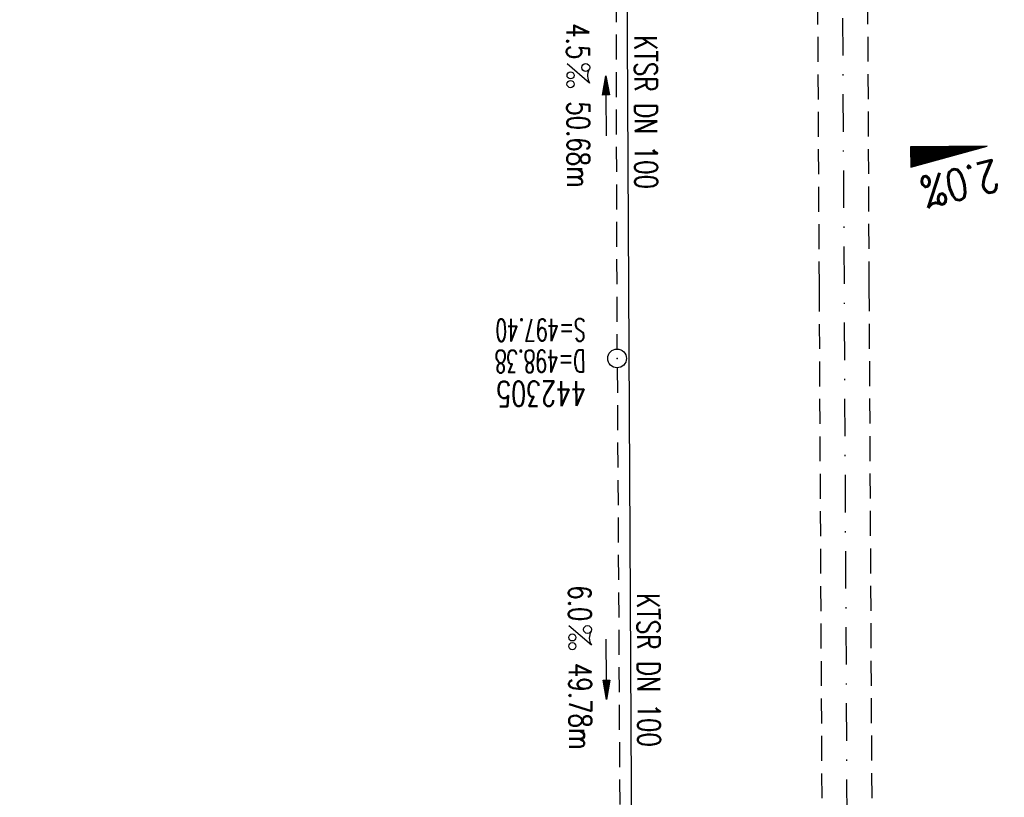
# Model space of a CAD drawing. Extents: x 459406 to 461721, y 413308 to 423218.
# Tile 165 of 256: x 461204 to 461283, y 419256 to 419318. Entities that reach past the tile are written whole.
import ezdxf
from ezdxf.enums import TextEntityAlignment as Align

# ---------------------------------------------------------------- set-up
doc = ezdxf.new("R2010")
doc.units = 0
doc.header["$LTSCALE"] = 2
doc.header["$MEASUREMENT"] = 0
for name, pattern in [('AUSGEZOGEN', [0]), ('GESTRICH-X2', [1.5, 1, -0.5]), ('STRICHPT-X3', [3, 1.5, -0.75, 0, -0.75])]:
    doc.linetypes.add(name, pattern=pattern)
doc.layers.get('0').update_dxf_attribs({"linetype": 'AUSGEZOGEN'})
for name, color, linetype in [('ACHSE', 1, 'STRICHPT-X3'), ('FBR', 8, 'CONTINUOUS'), ('GEF', 7, 'AUSGEZOGEN'), ('KANAL', 7, 'GESTRICH-X2'), ('MS-UEBERFAHRT', 8, 'GESTRICH-X2'), ('PFEIL', 7, 'CONTINUOUS'), ('SCHACHTNR', 6, 'CONTINUOUS'), ('SCHSYMBOL', 7, 'AUSGEZOGEN'), ('TEXTO', 4, 'CONTINUOUS'), ('TEXTU', 4, 'CONTINUOUS')]:
    doc.layers.add(name, color=color, linetype=linetype)
doc.styles.add('ROMANS', font='romans.shx', dxfattribs={"width": 0.8})

# ---------------------------------------------------------------- blocks, each defined once
blk = doc.blocks.new('PROM')
blk.add_line((1.566, 1.817), (0.019, 0.015))
for centre, radius in [((0.317, 1.51), 0.317), ((0.943, 0.291), 0.283), ((1.645, 0.287), 0.283)]:
    blk.add_circle(centre, radius)
blk.add_arc((0.992, 2.682), 1.033, 239.14139, 303.35492)
blk = doc.blocks.new('PFEIL2')
at = {"color": 0}
for p, q in [((0.88, 0.002), (-2.401, -0.012)), ((0.881, -0.271), (0.879, 0.276)), ((0.879, 0.276), (2.429, 0.009)), ((0.911, 0.27), (0.879, 0.265)), ((0.965, 0.261), (0.879, 0.246)), ((1.019, 0.252), (0.879, 0.228)), ((1.073, 0.242), (0.879, 0.209)), ((1.127, 0.233), (0.879, 0.191)), ((1.181, 0.224), (0.879, 0.172)), ((1.235, 0.214), (0.879, 0.154)), ((1.289, 0.205), (0.879, 0.135)), ((1.343, 0.196), (0.879, 0.117)), ((1.397, 0.187), (0.879, 0.098)), ((1.451, 0.177), (0.879, 0.08)), ((1.505, 0.168), (0.879, 0.061)), ((1.559, 0.159), (0.88, 0.043)), ((1.613, 0.149), (0.88, 0.024)), ((1.668, 0.14), (0.88, 0.006)), ((1.722, 0.131), (0.88, -0.013)), ((1.776, 0.121), (0.88, -0.031)), ((1.83, 0.112), (0.88, -0.05)), ((1.884, 0.103), (0.88, -0.068)), ((1.938, 0.094), (0.88, -0.087)), ((1.992, 0.084), (0.88, -0.105)), ((2.046, 0.075), (0.88, -0.124)), ((2.1, 0.066), (0.88, -0.142)), ((2.154, 0.056), (0.88, -0.161)), ((2.208, 0.047), (0.88, -0.179)), ((2.262, 0.038), (0.881, -0.198)), ((2.316, 0.029), (0.881, -0.216)), ((2.37, 0.019), (0.881, -0.235)), ((2.424, 0.01), (0.881, -0.253)), ((2.429, 0.009), (0.881, -0.271))]:
    blk.add_line(p, q, dxfattribs=at)
blk = doc.blocks.new('GST')
at = {"color": 0}
blk.add_circle((0, 0), 0.75, dxfattribs=at)
blk.add_point((0, 0), dxfattribs=at)
blk = doc.blocks.new('10')
blk.add_blockref('GST', (0, 0))
blk = doc.blocks.new('*X8')
at = {"color": 0}
for p, q in [((725.827, 193.844), (727.436, 195.453)), ((725.827, 193.853), (727.427, 195.453)), ((725.827, 193.861), (727.418, 195.453)), ((725.827, 193.87), (727.409, 195.453)), ((725.827, 193.879), (727.401, 195.453)), ((725.827, 193.888), (727.392, 195.453)), ((725.827, 193.897), (727.383, 195.453)), ((725.827, 193.906), (727.374, 195.453)), ((725.827, 193.914), (727.365, 195.453)), ((725.827, 193.923), (727.356, 195.453)), ((725.827, 193.932), (727.347, 195.453)), ((725.827, 193.941), (727.339, 195.453)), ((725.827, 193.95), (727.33, 195.453)), ((725.827, 193.959), (727.321, 195.453)), ((725.827, 193.967), (727.312, 195.453)), ((725.827, 193.976), (727.303, 195.453)), ((725.827, 193.985), (727.294, 195.453)), ((725.827, 193.994), (727.286, 195.453)), ((725.827, 194.003), (727.277, 195.453)), ((725.827, 194.012), (727.268, 195.453)), ((725.827, 194.02), (727.259, 195.453)), ((725.827, 194.029), (727.25, 195.453)), ((725.827, 194.038), (727.241, 195.453)), ((725.827, 194.047), (727.233, 195.453)), ((725.827, 194.056), (727.224, 195.453)), ((725.827, 194.065), (727.215, 195.453)), ((725.827, 194.073), (727.206, 195.453)), ((725.827, 194.082), (727.197, 195.453)), ((725.827, 194.091), (727.188, 195.453)), ((725.827, 194.1), (727.18, 195.453)), ((725.827, 194.109), (727.171, 195.453)), ((725.827, 194.118), (727.162, 195.453)), ((725.827, 194.127), (727.153, 195.453)), ((725.827, 194.135), (727.144, 195.453)), ((725.827, 194.144), (727.135, 195.453)), ((725.827, 194.153), (727.127, 195.453)), ((725.827, 194.162), (727.118, 195.453)), ((725.827, 194.171), (727.109, 195.453)), ((725.827, 194.18), (727.1, 195.453)), ((725.827, 194.188), (727.091, 195.453)), ((725.827, 194.197), (727.082, 195.453)), ((725.827, 194.206), (727.073, 195.453)), ((725.827, 194.215), (727.065, 195.453)), ((725.827, 194.224), (727.056, 195.453)), ((725.827, 194.233), (727.047, 195.453)), ((725.827, 194.241), (727.038, 195.453)), ((725.827, 194.25), (727.029, 195.453)), ((725.827, 194.259), (727.02, 195.453)), ((725.827, 194.268), (727.012, 195.453)), ((725.827, 194.277), (727.003, 195.453)), ((725.827, 194.286), (726.994, 195.453)), ((725.827, 194.294), (726.985, 195.453)), ((725.827, 194.303), (726.976, 195.453)), ((725.827, 194.312), (726.967, 195.453)), ((725.827, 194.321), (726.959, 195.453)), ((725.827, 194.33), (726.95, 195.453)), ((725.827, 194.339), (726.941, 195.453)), ((725.827, 194.348), (726.932, 195.453)), ((725.827, 194.356), (726.923, 195.453)), ((725.827, 194.365), (726.914, 195.453)), ((725.827, 194.374), (726.906, 195.453)), ((725.827, 194.383), (726.897, 195.453)), ((725.827, 194.392), (726.888, 195.453)), ((725.827, 194.401), (726.879, 195.453)), ((725.827, 194.409), (726.87, 195.453)), ((725.827, 194.418), (726.861, 195.453)), ((725.827, 194.427), (726.853, 195.453)), ((725.827, 194.436), (726.844, 195.453)), ((725.827, 194.445), (726.835, 195.453)), ((725.827, 194.454), (726.826, 195.453)), ((725.827, 194.462), (726.817, 195.453)), ((725.827, 194.471), (726.808, 195.453)), ((725.827, 194.48), (726.799, 195.453)), ((725.827, 194.489), (726.791, 195.453)), ((725.827, 194.498), (726.782, 195.453)), ((725.827, 194.507), (726.773, 195.453)), ((725.827, 194.515), (726.764, 195.453)), ((725.827, 194.524), (726.755, 195.453)), ((725.827, 194.533), (726.746, 195.453)), ((725.827, 194.542), (726.738, 195.453)), ((725.827, 194.551), (726.729, 195.453)), ((725.827, 194.56), (726.72, 195.453)), ((725.827, 194.568), (726.711, 195.453)), ((725.827, 194.577), (726.702, 195.453)), ((725.827, 194.586), (726.693, 195.453)), ((725.827, 194.595), (726.685, 195.453)), ((725.827, 194.604), (726.676, 195.453)), ((725.827, 194.613), (726.667, 195.453)), ((725.827, 194.622), (726.658, 195.453)), ((725.827, 194.63), (726.649, 195.453)), ((725.827, 194.639), (726.64, 195.453)), ((725.827, 194.648), (726.632, 195.453)), ((725.827, 194.657), (726.623, 195.453)), ((725.827, 194.666), (726.614, 195.453)), ((725.827, 194.675), (726.605, 195.453)), ((725.827, 194.683), (726.596, 195.453)), ((725.827, 194.692), (726.587, 195.453)), ((725.827, 194.701), (726.579, 195.453)), ((725.827, 194.71), (726.57, 195.453)), ((725.827, 194.719), (726.561, 195.453)), ((725.827, 194.728), (726.552, 195.453)), ((725.827, 194.736), (726.543, 195.453)), ((725.827, 194.745), (726.534, 195.453)), ((725.827, 194.754), (726.525, 195.453)), ((725.827, 194.763), (726.517, 195.453)), ((725.827, 194.772), (726.508, 195.453)), ((725.827, 194.781), (726.499, 195.453)), ((725.827, 194.789), (726.49, 195.453)), ((725.827, 194.798), (726.481, 195.453)), ((725.827, 194.807), (726.472, 195.453)), ((725.827, 194.816), (726.464, 195.453)), ((725.827, 194.825), (726.455, 195.453)), ((725.827, 194.834), (726.446, 195.453)), ((725.827, 194.842), (726.437, 195.453)), ((725.827, 194.851), (726.428, 195.453)), ((725.827, 194.86), (726.419, 195.453)), ((725.827, 194.869), (726.411, 195.453)), ((725.827, 194.878), (726.402, 195.453)), ((725.827, 194.887), (726.393, 195.453)), ((725.827, 194.896), (726.384, 195.453)), ((725.827, 194.904), (726.375, 195.453)), ((725.827, 194.913), (726.366, 195.453)), ((725.827, 194.922), (726.358, 195.453)), ((725.827, 194.931), (726.349, 195.453)), ((725.827, 194.94), (726.34, 195.453)), ((725.827, 194.949), (726.331, 195.453)), ((725.827, 194.957), (726.322, 195.453)), ((725.827, 194.966), (726.313, 195.453)), ((725.827, 194.975), (726.305, 195.453)), ((725.827, 194.984), (726.296, 195.453)), ((725.827, 194.993), (726.287, 195.453)), ((725.827, 195.002), (726.278, 195.453)), ((725.827, 195.01), (726.269, 195.453)), ((725.827, 195.019), (726.26, 195.453)), ((725.827, 195.028), (726.251, 195.453)), ((725.827, 195.037), (726.243, 195.453)), ((725.827, 195.046), (726.234, 195.453)), ((725.827, 195.055), (726.225, 195.453)), ((725.827, 195.063), (726.216, 195.453)), ((725.827, 195.072), (726.207, 195.453)), ((725.827, 195.081), (726.198, 195.453)), ((725.827, 195.09), (726.19, 195.453)), ((725.827, 195.099), (726.181, 195.453)), ((725.827, 195.108), (726.172, 195.453)), ((725.827, 195.116), (726.163, 195.453)), ((725.827, 195.125), (726.154, 195.453)), ((725.827, 195.134), (726.145, 195.453)), ((725.827, 195.143), (726.137, 195.453)), ((725.827, 195.152), (726.128, 195.453)), ((725.827, 195.161), (726.119, 195.453)), ((725.827, 195.17), (726.11, 195.453)), ((725.827, 195.178), (726.101, 195.453)), ((725.827, 195.187), (726.092, 195.453)), ((725.827, 195.196), (726.084, 195.453)), ((725.827, 195.205), (726.075, 195.453)), ((725.827, 195.214), (726.066, 195.453)), ((725.827, 195.223), (726.057, 195.453)), ((725.827, 195.231), (726.048, 195.453)), ((725.827, 195.24), (726.039, 195.453)), ((725.827, 195.249), (726.031, 195.453)), ((725.827, 195.258), (726.022, 195.453)), ((725.827, 195.267), (726.013, 195.453)), ((725.827, 195.276), (726.004, 195.453)), ((725.827, 195.284), (725.995, 195.453)), ((725.827, 195.293), (725.986, 195.453)), ((725.827, 195.302), (725.977, 195.453)), ((725.827, 195.311), (725.969, 195.453)), ((725.827, 195.32), (725.96, 195.453)), ((725.827, 195.329), (725.951, 195.453)), ((725.827, 195.337), (725.942, 195.453)), ((725.827, 195.346), (725.933, 195.453)), ((725.827, 195.355), (725.924, 195.453)), ((725.827, 195.364), (725.916, 195.453)), ((725.827, 195.373), (725.907, 195.453)), ((725.827, 195.382), (725.898, 195.453)), ((725.827, 195.39), (725.889, 195.453)), ((725.827, 195.399), (725.88, 195.453)), ((725.827, 195.408), (725.871, 195.453)), ((725.827, 195.417), (725.863, 195.453)), ((725.827, 195.426), (725.854, 195.453)), ((725.827, 195.435), (725.845, 195.453)), ((725.827, 195.444), (725.836, 195.453)), ((725.827, 193.826), (727.433, 195.433)), ((725.827, 193.817), (727.43, 195.421)), ((725.827, 193.808), (727.427, 195.409)), ((725.827, 193.799), (727.424, 195.397)), ((725.827, 193.791), (727.421, 195.385)), ((725.827, 193.782), (727.418, 195.373)), ((725.827, 193.773), (727.414, 195.361)), ((725.827, 193.764), (727.411, 195.349)), ((725.827, 193.755), (727.408, 195.337)), ((725.827, 193.746), (727.405, 195.325)), ((725.827, 193.738), (727.402, 195.313)), ((725.827, 193.729), (727.399, 195.301)), ((725.827, 193.72), (727.395, 195.289)), ((725.827, 193.711), (727.392, 195.277)), ((725.827, 193.702), (727.389, 195.265)), ((725.827, 193.693), (727.386, 195.253)), ((725.827, 193.685), (727.383, 195.241)), ((725.827, 193.676), (727.38, 195.229)), ((725.827, 193.667), (727.377, 195.217)), ((725.827, 193.658), (727.373, 195.205)), ((725.827, 193.649), (727.37, 195.193)), ((725.827, 193.64), (727.367, 195.181)), ((725.827, 193.632), (727.364, 195.169)), ((725.827, 193.623), (727.361, 195.157)), ((725.827, 193.614), (727.358, 195.145)), ((725.827, 193.605), (727.354, 195.133)), ((725.827, 193.596), (727.351, 195.121)), ((725.827, 193.587), (727.348, 195.109)), ((725.827, 193.579), (727.345, 195.097)), ((725.827, 193.57), (727.342, 195.085)), ((725.827, 193.561), (727.339, 195.073)), ((725.827, 193.552), (727.336, 195.061)), ((725.827, 193.543), (727.332, 195.049)), ((725.827, 193.534), (727.329, 195.037)), ((725.827, 193.525), (727.326, 195.025)), ((725.827, 193.517), (727.323, 195.013)), ((725.827, 193.508), (727.32, 195.001)), ((725.827, 193.499), (727.317, 194.989)), ((725.827, 193.49), (727.313, 194.977)), ((725.827, 193.481), (727.31, 194.965)), ((725.827, 193.472), (727.307, 194.953)), ((725.827, 193.464), (727.304, 194.941)), ((725.827, 193.455), (727.301, 194.929)), ((725.827, 193.446), (727.298, 194.917)), ((725.827, 193.437), (727.295, 194.905)), ((725.827, 193.428), (727.291, 194.893)), ((725.827, 193.419), (727.288, 194.881)), ((725.827, 193.411), (727.285, 194.869)), ((725.827, 193.402), (727.282, 194.857)), ((725.827, 193.393), (727.279, 194.845)), ((725.827, 193.384), (727.276, 194.833)), ((725.827, 193.375), (727.272, 194.821)), ((725.827, 193.366), (727.269, 194.809)), ((725.827, 193.358), (727.266, 194.797)), ((725.827, 193.349), (727.263, 194.785)), ((725.827, 193.34), (727.26, 194.773)), ((725.827, 193.331), (727.257, 194.761)), ((725.827, 193.322), (727.254, 194.749)), ((725.827, 193.313), (727.25, 194.737)), ((725.827, 193.305), (727.247, 194.725)), ((725.827, 193.296), (727.244, 194.713)), ((725.827, 193.287), (727.241, 194.701)), ((725.827, 193.278), (727.238, 194.689)), ((725.827, 193.269), (727.235, 194.677)), ((725.827, 193.26), (727.231, 194.665)), ((725.827, 193.251), (727.228, 194.653)), ((725.827, 193.243), (727.225, 194.641)), ((725.827, 193.234), (727.222, 194.629)), ((725.827, 193.225), (727.219, 194.617)), ((725.827, 193.216), (727.216, 194.605)), ((725.827, 193.207), (727.213, 194.593)), ((725.827, 193.198), (727.209, 194.581)), ((725.827, 193.19), (727.206, 194.569)), ((725.827, 193.181), (727.203, 194.557)), ((725.827, 193.172), (727.2, 194.545)), ((725.827, 193.163), (727.197, 194.533)), ((725.827, 193.154), (727.194, 194.521)), ((725.827, 193.145), (727.19, 194.509)), ((725.827, 193.137), (727.187, 194.497)), ((725.827, 193.128), (727.184, 194.485)), ((725.827, 193.119), (727.181, 194.473)), ((725.827, 193.11), (727.178, 194.461)), ((725.827, 193.101), (727.175, 194.449)), ((725.827, 193.092), (727.172, 194.437)), ((725.827, 193.084), (727.168, 194.425)), ((725.827, 193.075), (727.165, 194.413)), ((725.827, 193.066), (727.162, 194.401)), ((725.827, 193.057), (727.159, 194.389)), ((725.827, 193.048), (727.156, 194.377)), ((725.827, 193.039), (727.153, 194.365)), ((725.827, 193.031), (727.149, 194.353)), ((725.827, 193.022), (727.146, 194.341)), ((725.827, 193.013), (727.143, 194.329)), ((725.827, 193.004), (727.14, 194.317)), ((725.827, 192.995), (727.137, 194.305)), ((725.827, 192.986), (727.134, 194.293)), ((725.827, 192.977), (727.131, 194.281)), ((725.827, 192.969), (727.127, 194.269)), ((725.827, 192.96), (727.124, 194.257)), ((725.827, 192.951), (727.121, 194.245)), ((725.827, 192.942), (727.118, 194.233)), ((725.827, 192.933), (727.115, 194.221)), ((725.827, 192.924), (727.112, 194.209)), ((725.827, 192.916), (727.108, 194.197)), ((725.827, 192.907), (727.105, 194.185)), ((725.827, 192.898), (727.102, 194.173)), ((725.827, 192.889), (727.099, 194.161)), ((725.827, 192.88), (727.096, 194.15)), ((725.827, 192.871), (727.093, 194.138)), ((725.827, 192.863), (727.09, 194.126)), ((725.827, 192.854), (727.086, 194.114)), ((725.827, 192.845), (727.083, 194.102)), ((725.827, 192.836), (727.08, 194.09)), ((725.827, 192.827), (727.077, 194.078)), ((725.827, 192.818), (727.074, 194.066)), ((725.827, 192.81), (727.071, 194.054)), ((725.827, 192.801), (727.068, 194.042)), ((725.827, 192.792), (727.064, 194.03)), ((725.827, 192.783), (727.061, 194.018)), ((725.827, 192.774), (727.058, 194.006)), ((725.827, 192.765), (727.055, 193.994)), ((725.827, 192.757), (727.052, 193.982)), ((725.827, 192.748), (727.049, 193.97)), ((725.827, 192.739), (727.045, 193.958)), ((725.827, 192.73), (727.042, 193.946)), ((725.827, 192.721), (727.039, 193.934)), ((725.827, 192.712), (727.036, 193.922)), ((725.827, 192.703), (727.033, 193.91)), ((725.827, 192.695), (727.03, 193.898)), ((725.827, 192.686), (727.027, 193.886)), ((725.827, 192.677), (727.023, 193.874)), ((725.827, 192.668), (727.02, 193.862)), ((725.827, 192.659), (727.017, 193.85)), ((725.827, 192.65), (727.014, 193.838)), ((725.827, 192.642), (727.011, 193.826)), ((725.827, 192.633), (727.008, 193.814)), ((725.827, 192.624), (727.004, 193.802)), ((725.827, 192.615), (727.001, 193.79)), ((725.827, 192.606), (726.998, 193.778)), ((725.827, 192.597), (726.995, 193.766)), ((725.827, 192.589), (726.992, 193.754)), ((725.827, 192.58), (726.989, 193.742)), ((725.827, 192.571), (726.986, 193.73)), ((725.827, 192.562), (726.982, 193.718)), ((725.827, 192.553), (726.979, 193.706)), ((725.827, 192.544), (726.976, 193.694)), ((725.827, 192.536), (726.973, 193.682)), ((725.827, 192.527), (726.97, 193.67)), ((725.827, 192.518), (726.967, 193.658)), ((725.827, 192.509), (726.963, 193.646)), ((725.827, 192.5), (726.96, 193.634)), ((725.827, 192.491), (726.957, 193.622)), ((725.827, 192.483), (726.954, 193.61)), ((725.827, 192.474), (726.951, 193.598)), ((725.827, 192.465), (726.948, 193.586)), ((725.827, 192.456), (726.945, 193.574)), ((725.827, 192.447), (726.941, 193.562)), ((725.827, 192.438), (726.938, 193.55)), ((725.827, 192.429), (726.935, 193.538)), ((725.827, 192.421), (726.932, 193.526)), ((725.827, 192.412), (726.929, 193.514)), ((725.827, 192.403), (726.926, 193.502)), ((725.827, 192.394), (726.922, 193.49)), ((725.827, 192.385), (726.919, 193.478)), ((725.827, 192.376), (726.916, 193.466)), ((725.827, 192.368), (726.913, 193.454)), ((725.827, 192.359), (726.91, 193.442)), ((725.827, 192.35), (726.907, 193.43)), ((725.827, 192.341), (726.904, 193.418)), ((725.827, 192.332), (726.9, 193.406)), ((725.827, 192.323), (726.897, 193.394)), ((725.827, 192.315), (726.894, 193.382)), ((725.827, 192.306), (726.891, 193.37)), ((725.827, 192.297), (726.888, 193.358)), ((725.827, 192.288), (726.885, 193.346)), ((725.827, 192.279), (726.881, 193.334)), ((725.827, 192.27), (726.878, 193.322)), ((725.827, 192.262), (726.875, 193.31)), ((725.827, 192.253), (726.872, 193.298)), ((725.827, 192.244), (726.869, 193.286)), ((725.827, 192.235), (726.866, 193.274)), ((725.827, 192.226), (726.863, 193.262)), ((725.827, 192.217), (726.859, 193.25)), ((725.827, 192.209), (726.856, 193.238)), ((725.827, 192.2), (726.853, 193.226)), ((725.827, 192.191), (726.85, 193.214)), ((725.827, 192.182), (726.847, 193.202)), ((725.827, 192.173), (726.844, 193.19)), ((725.827, 192.164), (726.84, 193.178)), ((725.827, 192.155), (726.837, 193.166)), ((725.827, 192.147), (726.834, 193.154)), ((725.827, 192.138), (726.831, 193.142)), ((725.827, 192.129), (726.828, 193.13)), ((725.827, 192.12), (726.825, 193.118)), ((725.827, 192.111), (726.822, 193.106)), ((725.827, 192.102), (726.818, 193.094)), ((725.827, 192.094), (726.815, 193.082)), ((725.827, 192.085), (726.812, 193.07)), ((725.827, 192.076), (726.809, 193.058)), ((725.827, 192.067), (726.806, 193.046)), ((725.827, 192.058), (726.803, 193.034)), ((725.827, 192.049), (726.799, 193.022)), ((725.827, 192.041), (726.796, 193.01)), ((725.827, 192.032), (726.793, 192.998)), ((725.827, 192.023), (726.79, 192.986)), ((725.827, 192.014), (726.787, 192.974)), ((725.827, 192.005), (726.784, 192.962)), ((725.827, 191.996), (726.781, 192.95)), ((725.827, 191.988), (726.777, 192.938)), ((725.827, 191.979), (726.774, 192.926)), ((725.827, 191.97), (726.771, 192.914)), ((725.827, 191.961), (726.768, 192.902)), ((725.827, 191.952), (726.765, 192.89)), ((725.827, 191.943), (726.762, 192.878)), ((725.827, 191.935), (726.758, 192.866)), ((725.827, 191.926), (726.755, 192.854)), ((725.827, 191.917), (726.752, 192.842)), ((725.827, 191.908), (726.749, 192.83)), ((725.827, 191.899), (726.746, 192.818)), ((725.827, 191.89), (726.743, 192.806)), ((725.827, 191.881), (726.74, 192.794)), ((725.827, 191.873), (726.736, 192.782)), ((725.827, 191.864), (726.733, 192.77)), ((725.827, 191.855), (726.73, 192.758)), ((725.827, 191.846), (726.727, 192.746)), ((725.827, 191.837), (726.724, 192.734)), ((725.827, 191.828), (726.721, 192.722)), ((725.827, 191.82), (726.717, 192.71)), ((725.827, 191.811), (726.714, 192.698)), ((725.827, 191.802), (726.711, 192.686)), ((725.827, 191.793), (726.708, 192.674)), ((725.827, 191.784), (726.705, 192.662)), ((725.827, 191.775), (726.702, 192.65)), ((725.827, 191.767), (726.699, 192.639)), ((725.827, 191.758), (726.695, 192.627)), ((725.827, 191.749), (726.692, 192.615)), ((725.827, 191.74), (726.689, 192.603)), ((725.827, 191.731), (726.686, 192.591)), ((725.827, 191.722), (726.683, 192.579)), ((725.827, 191.714), (726.68, 192.567)), ((725.827, 191.705), (726.677, 192.555)), ((725.827, 191.696), (726.673, 192.543)), ((725.827, 191.687), (726.67, 192.531)), ((725.827, 191.678), (726.667, 192.519)), ((725.827, 191.669), (726.664, 192.507)), ((725.827, 191.66), (726.661, 192.495)), ((725.827, 191.652), (726.658, 192.483)), ((725.827, 191.643), (726.654, 192.471)), ((725.827, 191.634), (726.651, 192.459)), ((725.827, 191.625), (726.648, 192.447)), ((725.827, 191.616), (726.645, 192.435)), ((725.827, 191.607), (726.642, 192.423)), ((725.827, 191.599), (726.639, 192.411)), ((725.827, 191.59), (726.636, 192.399)), ((725.827, 191.581), (726.632, 192.387)), ((725.827, 191.572), (726.629, 192.375)), ((725.827, 191.563), (726.626, 192.363)), ((725.827, 191.554), (726.623, 192.351)), ((725.827, 191.546), (726.62, 192.339)), ((725.827, 191.537), (726.617, 192.327)), ((725.827, 191.528), (726.613, 192.315)), ((725.827, 191.519), (726.61, 192.303)), ((725.827, 191.51), (726.607, 192.291)), ((725.827, 191.501), (726.604, 192.279)), ((725.827, 191.493), (726.601, 192.267)), ((725.827, 191.484), (726.598, 192.255)), ((725.827, 191.475), (726.595, 192.243)), ((725.827, 191.466), (726.591, 192.231)), ((725.827, 191.457), (726.588, 192.219)), ((725.827, 191.448), (726.585, 192.207)), ((725.827, 191.44), (726.582, 192.195)), ((725.827, 191.431), (726.579, 192.183)), ((725.827, 191.422), (726.576, 192.171)), ((725.827, 191.413), (726.572, 192.159)), ((725.827, 191.404), (726.569, 192.147)), ((725.827, 191.395), (726.566, 192.135)), ((725.827, 191.386), (726.563, 192.123)), ((725.827, 191.378), (726.56, 192.111)), ((725.827, 191.369), (726.557, 192.099)), ((725.827, 191.36), (726.554, 192.087)), ((725.827, 191.351), (726.55, 192.075)), ((725.827, 191.342), (726.547, 192.063)), ((725.827, 191.333), (726.544, 192.051)), ((725.827, 191.325), (726.541, 192.039)), ((725.827, 191.316), (726.538, 192.027)), ((725.827, 191.307), (726.535, 192.015)), ((725.827, 191.298), (726.531, 192.003)), ((725.827, 191.289), (726.528, 191.991)), ((725.827, 191.28), (726.525, 191.979)), ((725.827, 191.272), (726.522, 191.967)), ((725.827, 191.263), (726.519, 191.955)), ((725.827, 191.254), (726.516, 191.943)), ((725.827, 191.245), (726.513, 191.931)), ((725.827, 191.236), (726.509, 191.919)), ((725.827, 191.227), (726.506, 191.907)), ((725.827, 191.219), (726.503, 191.895)), ((725.827, 191.21), (726.5, 191.883)), ((725.827, 191.201), (726.497, 191.871)), ((725.827, 191.192), (726.494, 191.859)), ((725.827, 191.183), (726.49, 191.847)), ((725.827, 191.174), (726.487, 191.835)), ((725.827, 191.166), (726.484, 191.823)), ((725.827, 191.157), (726.481, 191.811)), ((725.827, 191.148), (726.478, 191.799)), ((725.827, 191.139), (726.475, 191.787)), ((725.827, 191.13), (726.472, 191.775)), ((725.827, 191.121), (726.468, 191.763)), ((725.827, 191.112), (726.465, 191.751)), ((725.827, 191.104), (726.462, 191.739)), ((725.827, 191.095), (726.459, 191.727)), ((725.827, 191.086), (726.456, 191.715)), ((725.827, 191.077), (726.453, 191.703)), ((725.827, 191.068), (726.449, 191.691)), ((725.827, 191.059), (726.446, 191.679)), ((725.827, 191.051), (726.443, 191.667)), ((725.827, 191.042), (726.44, 191.655)), ((725.827, 191.033), (726.437, 191.643)), ((725.827, 191.024), (726.434, 191.631)), ((725.827, 191.015), (726.431, 191.619)), ((725.827, 191.006), (726.427, 191.607)), ((725.827, 190.998), (726.424, 191.595)), ((725.827, 190.989), (726.421, 191.583)), ((725.827, 190.98), (726.418, 191.571)), ((725.827, 190.971), (726.415, 191.559)), ((725.827, 190.962), (726.412, 191.547)), ((725.827, 190.953), (726.408, 191.535)), ((725.827, 190.945), (726.405, 191.523)), ((725.827, 190.936), (726.402, 191.511)), ((725.827, 190.927), (726.399, 191.499)), ((725.827, 190.918), (726.396, 191.487)), ((725.827, 190.909), (726.393, 191.475)), ((725.827, 190.9), (726.39, 191.463)), ((725.827, 190.892), (726.386, 191.451)), ((725.827, 190.883), (726.383, 191.439)), ((725.827, 190.874), (726.38, 191.427)), ((725.827, 190.865), (726.377, 191.415)), ((725.827, 190.856), (726.374, 191.403)), ((725.827, 190.847), (726.371, 191.391)), ((725.827, 190.838), (726.367, 191.379)), ((725.827, 190.83), (726.364, 191.367)), ((725.827, 190.821), (726.361, 191.355)), ((725.827, 190.812), (726.358, 191.343)), ((725.827, 190.803), (726.355, 191.331)), ((725.827, 190.794), (726.352, 191.319)), ((725.827, 190.785), (726.349, 191.307)), ((725.827, 190.777), (726.345, 191.295)), ((725.827, 190.768), (726.342, 191.283)), ((725.827, 190.759), (726.339, 191.271)), ((725.827, 190.75), (726.336, 191.259)), ((725.827, 190.741), (726.333, 191.247)), ((725.827, 190.732), (726.33, 191.235)), ((725.827, 190.724), (726.326, 191.223)), ((725.827, 190.715), (726.323, 191.211)), ((725.827, 190.706), (726.32, 191.199)), ((725.827, 190.697), (726.317, 191.187)), ((725.827, 190.688), (726.314, 191.175)), ((725.827, 190.679), (726.311, 191.163)), ((725.827, 190.671), (726.308, 191.151)), ((725.827, 190.662), (726.304, 191.139)), ((725.827, 190.653), (726.301, 191.128)), ((725.827, 190.644), (726.298, 191.116)), ((725.827, 190.635), (726.295, 191.104)), ((725.827, 190.626), (726.292, 191.092)), ((725.827, 190.618), (726.289, 191.08)), ((725.827, 190.609), (726.286, 191.068)), ((725.827, 190.6), (726.282, 191.056)), ((725.827, 190.591), (726.279, 191.044)), ((725.827, 190.582), (726.276, 191.032)), ((725.827, 190.573), (726.273, 191.02)), ((725.827, 190.564), (726.27, 191.008)), ((725.827, 190.556), (726.267, 190.996)), ((725.827, 190.547), (726.263, 190.984)), ((725.827, 190.538), (726.26, 190.972)), ((725.827, 190.529), (726.257, 190.96)), ((725.827, 190.52), (726.254, 190.948)), ((725.827, 190.511), (726.251, 190.936)), ((725.827, 190.503), (726.248, 190.924)), ((725.827, 190.494), (726.245, 190.912)), ((725.827, 190.485), (726.241, 190.9)), ((725.827, 190.476), (726.238, 190.888)), ((725.827, 190.467), (726.235, 190.876)), ((725.827, 190.458), (726.232, 190.864)), ((725.827, 190.45), (726.229, 190.852)), ((725.827, 190.441), (726.226, 190.84)), ((725.827, 190.432), (726.222, 190.828)), ((725.827, 190.423), (726.219, 190.816)), ((725.827, 190.414), (726.216, 190.804)), ((725.827, 190.405), (726.213, 190.792)), ((725.827, 190.397), (726.21, 190.78)), ((725.827, 190.388), (726.207, 190.768)), ((725.827, 190.379), (726.204, 190.756)), ((725.827, 190.37), (726.2, 190.744)), ((725.827, 190.361), (726.197, 190.732)), ((725.827, 190.352), (726.194, 190.72)), ((725.827, 190.344), (726.191, 190.708)), ((725.827, 190.335), (726.188, 190.696)), ((725.827, 190.326), (726.185, 190.684)), ((725.827, 190.317), (726.181, 190.672)), ((725.827, 190.308), (726.178, 190.66)), ((725.827, 190.299), (726.175, 190.648)), ((725.827, 190.29), (726.172, 190.636)), ((725.827, 190.282), (726.169, 190.624)), ((725.827, 190.273), (726.166, 190.612)), ((725.827, 190.264), (726.163, 190.6)), ((725.827, 190.255), (726.159, 190.588)), ((725.827, 190.246), (726.156, 190.576)), ((725.827, 190.237), (726.153, 190.564)), ((725.827, 190.229), (726.15, 190.552)), ((725.827, 190.22), (726.147, 190.54)), ((725.827, 190.211), (726.144, 190.528)), ((725.827, 190.202), (726.14, 190.516)), ((725.827, 190.193), (726.137, 190.504)), ((725.827, 190.184), (726.134, 190.492)), ((725.827, 190.176), (726.131, 190.48)), ((725.827, 190.167), (726.128, 190.468)), ((725.827, 190.158), (726.125, 190.456)), ((725.827, 190.149), (726.122, 190.444)), ((725.827, 190.14), (726.118, 190.432)), ((725.827, 190.131), (726.115, 190.42)), ((725.827, 190.123), (726.112, 190.408)), ((725.827, 190.114), (726.109, 190.396)), ((725.827, 190.105), (726.106, 190.384)), ((725.827, 190.096), (726.103, 190.372)), ((725.827, 190.087), (726.099, 190.36)), ((725.827, 190.078), (726.096, 190.348)), ((725.827, 190.07), (726.093, 190.336)), ((725.827, 190.061), (726.09, 190.324)), ((725.827, 190.052), (726.087, 190.312)), ((725.827, 190.043), (726.084, 190.3)), ((725.827, 190.034), (726.081, 190.288)), ((725.827, 190.025), (726.077, 190.276)), ((725.827, 190.016), (726.074, 190.264)), ((725.827, 190.008), (726.071, 190.252)), ((725.827, 189.999), (726.068, 190.24)), ((725.827, 189.99), (726.065, 190.228)), ((725.827, 189.981), (726.062, 190.216)), ((725.827, 189.972), (726.058, 190.204)), ((725.827, 189.963), (726.055, 190.192)), ((725.827, 189.955), (726.052, 190.18)), ((725.827, 189.946), (726.049, 190.168)), ((725.827, 189.937), (726.046, 190.156)), ((725.827, 189.928), (726.043, 190.144)), ((725.827, 189.919), (726.04, 190.132)), ((725.827, 189.91), (726.036, 190.12)), ((725.827, 189.902), (726.033, 190.108)), ((725.827, 189.893), (726.03, 190.096)), ((725.827, 189.884), (726.027, 190.084)), ((725.827, 189.875), (726.024, 190.072)), ((725.827, 189.866), (726.021, 190.06)), ((725.827, 189.857), (726.017, 190.048)), ((725.827, 189.849), (726.014, 190.036)), ((725.827, 189.84), (726.011, 190.024)), ((725.827, 189.831), (726.008, 190.012)), ((725.827, 189.822), (726.005, 190)), ((725.827, 189.813), (726.002, 189.988)), ((725.827, 189.804), (725.999, 189.976)), ((725.827, 189.796), (725.995, 189.964)), ((725.827, 189.787), (725.992, 189.952)), ((725.827, 189.778), (725.989, 189.94)), ((725.827, 189.769), (725.986, 189.928)), ((725.827, 189.76), (725.983, 189.916)), ((725.827, 189.751), (725.98, 189.904)), ((725.827, 189.742), (725.976, 189.892)), ((725.827, 189.734), (725.973, 189.88)), ((725.827, 189.725), (725.97, 189.868)), ((725.827, 189.716), (725.967, 189.856)), ((725.827, 189.707), (725.964, 189.844)), ((725.827, 189.698), (725.961, 189.832)), ((725.827, 189.689), (725.958, 189.82)), ((725.827, 189.681), (725.954, 189.808)), ((725.827, 189.672), (725.951, 189.796)), ((725.827, 189.663), (725.948, 189.784)), ((725.827, 189.654), (725.945, 189.772)), ((725.827, 189.645), (725.942, 189.76)), ((725.827, 189.636), (725.939, 189.748)), ((725.827, 189.628), (725.935, 189.736)), ((725.827, 189.619), (725.932, 189.724)), ((725.827, 189.61), (725.929, 189.712)), ((725.827, 189.601), (725.926, 189.7)), ((725.827, 189.592), (725.923, 189.688)), ((725.827, 189.583), (725.92, 189.676)), ((725.827, 189.575), (725.917, 189.664)), ((725.827, 189.566), (725.913, 189.652)), ((725.827, 189.557), (725.91, 189.64)), ((725.827, 189.548), (725.907, 189.628)), ((725.827, 189.539), (725.904, 189.616)), ((725.827, 189.53), (725.901, 189.605)), ((725.827, 189.521), (725.898, 189.593)), ((725.827, 189.513), (725.895, 189.581)), ((725.827, 189.504), (725.891, 189.569)), ((725.827, 189.495), (725.888, 189.557)), ((725.827, 189.486), (725.885, 189.545)), ((725.827, 189.477), (725.882, 189.533)), ((725.827, 189.468), (725.879, 189.521)), ((725.827, 189.46), (725.876, 189.509)), ((725.827, 189.451), (725.872, 189.497)), ((725.827, 189.442), (725.869, 189.485)), ((725.827, 189.433), (725.866, 189.473)), ((725.827, 189.424), (725.863, 189.461)), ((725.827, 189.415), (725.86, 189.449)), ((725.827, 189.407), (725.857, 189.437)), ((725.827, 189.398), (725.854, 189.425)), ((725.827, 189.389), (725.85, 189.413)), ((725.827, 189.38), (725.847, 189.401)), ((725.827, 189.371), (725.844, 189.389)), ((725.827, 189.362), (725.841, 189.377)), ((725.827, 189.354), (725.838, 189.365)), ((725.827, 189.345), (725.835, 189.353)), ((725.827, 189.336), (725.831, 189.341))]:
    blk.add_line(p, q, dxfattribs=at)
blk = doc.blocks.new('GEF')
at = {"color": 0}
for p, q in [((0.01, 0.018), (0.01, 6.148)), ((1.622, 6.148), (0.01, 0.018)), ((0.01, 6.148), (1.622, 6.148))]:
    blk.add_line(p, q, dxfattribs=at)
blk.add_blockref('*X8', (-725.817, -189.305), dxfattribs=at)

msp = doc.modelspace()

# ---------------------------------------------------------------- linework, layer by layer
at = {"layer": 'ACHSE', "flags": 128}
msp.add_lwpolyline([(461161.88, 420437.763, -0.000001), (461165.784, 420419.424, -0.000002), (461167.085, 420413.311), (461177.495, 420364.406), (461187.905, 420315.502), (461193.11, 420291.05), (461198.315, 420266.598, 0.000013), (461200.549, 420256.105, -0.000008), (461202.783, 420245.611, -0.000126), (461202.84, 420245.342, -0.000011), (461203.519, 420242.145, -0.001203), (461205.523, 420232.592, -0.000771), (461208.593, 420217.666, -0.001324), (461210.768, 420206.86, -0.001044), (461213.462, 420193.144, -0.001041), (461215.825, 420180.841, -0.001046), (461218.126, 420168.584, -0.001043), (461220.377, 420156.309, -0.00104), (461222.585, 420143.984, -0.00104), (461224.741, 420131.653, -0.001043), (461226.839, 420119.349, -0.001046), (461228.885, 420107.043, -0.001042), (461230.887, 420094.679, -0.001044), (461232.835, 420082.324, -0.001045), (461234.729, 420069.976, -0.001048), (461236.574, 420057.602, -0.00105), (461238.364, 420045.242, -0.001042), (461240.102, 420032.876, -0.00104), (461241.792, 420020.478, -0.001038), (461243.43, 420008.074, -0.00104), (461245.014, 419995.687, -0.001048), (461246.548, 419983.278, -0.001048), (461248.029, 419970.869, -0.001045), (461249.456, 419958.473, -0.001042), (461250.836, 419946.027, -0.00104), (461252.164, 419933.578, -0.001043), (461253.436, 419921.163, -0.001047), (461254.657, 419908.731, -0.001046), (461255.828, 419896.278, -0.001044), (461256.946, 419883.827, -0.001044), (461258.012, 419871.373, -0.001042), (461259.026, 419858.92, -0.001041), (461259.988, 419846.452, -0.001045), (461260.9, 419833.955, -0.00105), (461261.756, 419821.514, -0.001044), (461262.558, 419809.094, -0.001035), (461263.315, 419796.563, -0.001039), (461264.021, 419784.006, -0.001052), (461264.667, 419771.6, -0.001051), (461265.26, 419759.201, -0.001036), (461265.809, 419746.626, -0.001035), (461266.305, 419734.059, -0.001048), (461266.744, 419721.643, -0.001053), (461267.131, 419709.207, -0.001043), (461267.469, 419696.654, -0.001038), (461267.779, 419683.019, -0.001246), (461267.986, 419671.659, -0.000845), (461268.201, 419656.348, -0.001335), (461268.294, 419646.661, -0.000076), (461268.342, 419639.668, -0.000344), (461268.351, 419638.125, -0.000008), (461268.394, 419629.894, 0.000017), (461268.438, 419621.662, 0.000001), (461268.504, 419609.162, -0.000009), (461268.571, 419596.663, -0.000011), (461268.637, 419584.163, 0.000013), (461268.703, 419571.663, 0.000007), (461268.769, 419559.163, -0.00001), (461268.836, 419546.663), (461269.101, 419496.664), (461269.366, 419446.665), (461269.631, 419396.665), (461269.896, 419346.666), (461270.161, 419296.667), (461270.426, 419246.667), (461270.691, 419196.668), (461270.956, 419146.669), (461271.221, 419096.67), (461271.486, 419046.67), (461271.751, 418996.671, -0.00001), (461271.817, 418984.171, 0.000007), (461271.883, 418971.671, 0.000013), (461271.949, 418959.172, -0.00001), (461272.016, 418946.672, -0.00001), (461272.082, 418934.172, 0.00001), (461272.148, 418921.672, 0.00001), (461272.215, 418909.172, -0.00001), (461272.281, 418896.672, -0.00001), (461272.347, 418884.172, 0.00001), (461272.413, 418871.673, 0.00001), (461272.48, 418859.173, -0.000008), (461272.546, 418846.673, -0.000012), (461272.612, 418834.173, 0.000001), (461272.678, 418821.673, 0.000028), (461272.722, 418813.337, -0.000014), (461272.767, 418805.001, -0.000517), (461272.773, 418803.535, -0.00011), (461272.794, 418796.674, -0.00198), (461272.783, 418786.973, -0.001256), (461272.666, 418771.675, -0.001874), (461272.508, 418760.321, -0.00156), (461272.225, 418746.679, -0.001561), (461271.887, 418734.155, -0.001568), (461271.472, 418721.69, -0.001564), (461270.979, 418709.233, -0.001556), (461270.406, 418696.713, -0.001558), (461269.755, 418684.205, -0.001564), (461269.029, 418671.751, -0.001572), (461268.224, 418659.29, -0.001568), (461267.339, 418646.808, -0.001561), (461266.378, 418634.354, -0.001559), (461265.337, 418621.889, -0.001562), (461264.217, 418609.413, -0.001569), (461263.024, 418596.996, -0.001568), (461261.753, 418584.581, -0.001563), (461260.399, 418572.135, -0.001556), (461258.969, 418559.707, -0.001558), (461257.464, 418547.308, -0.001565), (461255.88, 418534.904, -0.001566), (461254.219, 418522.519, -0.001565), (461252.483, 418510.158, -0.001561), (461250.664, 418497.774, -0.001562), (461248.769, 418485.405, -0.001565), (461246.8, 418473.074, -0.001567), (461244.753, 418460.749, -0.001565), (461242.627, 418448.425, -0.001562), (461240.425, 418436.123, -0.001561), (461238.146, 418423.83, -0.001563), (461235.787, 418411.538, -0.001567), (461233.358, 418399.293, -0.001565), (461230.853, 418387.066, -0.00156), (461228.263, 418374.818, -0.001559), (461225.598, 418362.589, -0.001563), (461222.863, 418350.408, -0.001567), (461220.051, 418338.239, -0.001564), (461217.158, 418326.068, -0.001562), (461214.191, 418313.923, -0.001563), (461211.149, 418301.801, -0.001563), (461207.62, 418288.102, -0.002038), (461204.837, 418277.611, -0.001089), (461200.877, 418263.052, -0.001658), (461198.223, 418253.502, -0.000013), (461197.531, 418251.045, -0.000228), (461197.491, 418250.902, -0.000007), (461194.459, 418240.172, 0.000006), (461191.428, 418229.443), (461184.631, 418205.385), (461177.834, 418181.327, 0.000005), (461174.436, 418169.297, -0.000005), (461171.037, 418157.268, -0.000019), (461167.638, 418145.239, 0.000019), (461164.239, 418133.21), (461157.442, 418109.152), (461150.645, 418085.094, 0.000005), (461147.247, 418073.064, -0.000001), (461143.848, 418061.035, -0.000002), (461140.45, 418049.006, -0.000002), (461137.051, 418036.977, -0.000015), (461133.652, 418024.948, 0.000019), (461130.253, 418012.919), (461123.456, 417988.861), (461116.659, 417964.803, 0.000001), (461115.306, 417960.013, 0.000001), (461112.35, 417949.551, 0.000375), (461111.879, 417947.88, 0.000088), (461109.875, 417940.74, 0.001331), (461107.276, 417931.379, 0.000846), (461103.251, 417916.634, 0.001238), (461100.29, 417905.607, 0.001041), (461096.828, 417892.473, 0.001036), (461093.692, 417880.372, 0.001036), (461090.606, 417868.26, 0.001038), (461087.567, 417856.121, 0.00104), (461084.585, 417843.996, 0.001041), (461081.655, 417831.863, 0.001037), (461078.766, 417819.682, 0.001037), (461075.933, 417807.511, 0.001036), (461073.149, 417795.321, 0.001043), (461070.41, 417783.094, 0.001049), (461067.735, 417770.915, 0.00104), (461065.113, 417758.735, 0.001034), (461062.525, 417746.464, 0.00103), (461059.987, 417734.182, 0.001036), (461057.517, 417721.971, 0.001044), (461055.095, 417709.739, 0.001039), (461052.713, 417697.437, 0.00104), (461050.384, 417685.137, 0.001043), (461048.113, 417672.863, 0.001039), (461045.895, 417660.59, 0.001034), (461043.718, 417648.253, 0.001037), (461041.589, 417635.888, 0.001045), (461039.527, 417623.607, 0.001043), (461037.516, 417611.318, 0.001035), (461035.542, 417598.927, 0.001032), (461033.621, 417586.541, 0.001037), (461031.761, 417574.214, 0.001044), (461029.95, 417561.865, 0.001041), (461028.186, 417549.471, 0.001039), (461026.475, 417537.083, 0.00104), (461024.817, 417524.699, 0.001038), (461023.211, 417512.312, 0.001036), (461021.654, 417499.9, 0.001039), (461020.147, 417487.471, 0.001043), (461018.697, 417475.076, 0.001041), (461017.299, 417462.677, 0.001038), (461015.947, 417450.228, 0.001035), (461014.646, 417437.764, 0.00104), (461013.403, 417425.357, 0.001038), (461012.212, 417412.95, 0.001032), (461011.066, 417400.467, 0.001036), (461009.973, 417387.998, 0.001039), (461008.935, 417375.558, 0.001048), (461007.947, 417363.092, 0.001048), (461007.012, 417350.632, 0.001037), (461005.984, 417336.12, 0.001443), (461005.297, 417325.691, 0.000621), (461004.387, 417310.949, 0.000896), (461003.788, 417300.737, 0.000001), (461003.776, 417300.527, 0.000151), (461003.776, 417300.526, 0.000033), (461003.08, 417288.151, -0.000002), (461002.385, 417275.777), (461000.982, 417250.816), (460999.579, 417225.856), (460996.773, 417175.935), (460993.967, 417126.013, 0), (460992.564, 417101.052, 0), (460991.161, 417076.092), (460988.354, 417026.171, 0.000005), (460987.418, 417009.53, 0.000002), (460985.548, 416976.25)], format="xyb", dxfattribs=at)
at = {"layer": 'FBR'}
msp.add_lwpolyline([(461251.851, 419496.573), (461252.116, 419446.574), (461252.381, 419396.574), (461252.646, 419346.575), (461252.911, 419296.576), (461253.176, 419246.576), (461253.441, 419196.577), (461253.706, 419146.578), (461253.971, 419096.579), (461254.236, 419046.579), (461254.501, 418996.58, -0.00001), (461254.567, 418984.08, 0.000007), (461254.633, 418971.58, 0.000013), (461254.7, 418959.079, -0.00001), (461254.766, 418946.581, -0.00001), (461254.832, 418934.081, 0.00001)], format="xyb", dxfattribs=at)
at = {"layer": 'KANAL'}
for p, q in [((461251.844, 419340.844), (461251.969, 419291.656)), ((461252, 419290.156), (461252.281, 419241.875))]:
    msp.add_line(p, q, dxfattribs=at)
at = {"layer": 'MS-UEBERFAHRT'}
for points in [[(461267.789, 419366.892), (461267.896, 419346.655), (461268.161, 419296.656), (461268.426, 419246.656), (461268.691, 419196.657), (461268.956, 419146.658), (461269.12, 419115.727)], [(461271.789, 419366.914), (461271.896, 419346.677), (461272.161, 419296.678), (461272.426, 419246.678), (461272.691, 419196.679), (461272.956, 419146.68), (461273.12, 419115.817)]]:
    msp.add_lwpolyline(points, dxfattribs=at)

# ---------------------------------------------------------------- block references
at = {"layer": 'GEF', "xscale": -1, "rotation": 90.57485279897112}
msp.add_blockref('GEF', (461281.637, 419307.912), dxfattribs=at)
at = {"layer": 'PFEIL'}
for p, rotation in [((461251.103, 419311.124), 90.17300000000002), ((461251.13, 419266.006), 270.3315)]:
    msp.add_blockref('PFEIL2', p, dxfattribs=dict(at, rotation=rotation))
at = {"layer": 'SCHSYMBOL', "rotation": 270.3037}
msp.add_blockref('10', (461251.986, 419290.902), dxfattribs=at)
at = {"layer": 'TEXTU'}
for p, rotation in [((461247.968, 419314.518), 270.173), ((461248.11, 419269.489), 270.3315)]:
    msp.add_blockref('PROM', p, dxfattribs=dict(at, rotation=rotation))

# ---------------------------------------------------------------- texts
at = {"layer": 'GEF', "style": 'ROMANS', "width": 0.8}
msp.add_text('2.0%', height=2.5, rotation=193.68315, dxfattribs=at).set_placement((461282.223, 419306.843))
at = {"layer": 'SCHACHTNR', "style": 'ROMANS'}
for s, height, width, p in [('S=497.40', 1.8, 0.6, (461249.469, 419294.094)), ('D=498.38', 1.8, 0.6, (461249.469, 419291.594)), ('442305', 2, 0.7, (461249.5, 419289.094))]:
    msp.add_text(s, height=height, rotation=180.3036, dxfattribs=dict(at, width=width)).set_placement(p)
at = {"layer": 'TEXTO', "style": 'ROMANS', "width": 0.75}
for rotation, p in [(270.173, (461253.403, 419310.632)), (270.3315, (461253.624, 419265.931))]:
    msp.add_text('KTSR DN 100', height=1.8, rotation=rotation, dxfattribs=at).set_placement(p, align=Align.CENTER)
at = {"layer": 'TEXTU', "style": 'ROMANS', "width": 0.75}
for s, rotation, p in [('4.5', 270.173, (461247.944, 419317.756)), ('50.68m', 270.173, (461247.975, 419311.506)), ('6.0', 270.3315, (461248.094, 419272.719)), ('49.78m', 270.3315, (461248.125, 419266.5))]:
    msp.add_text(s, height=1.8, rotation=rotation, dxfattribs=at).set_placement(p)

doc.saveas('drawing.dxf')
